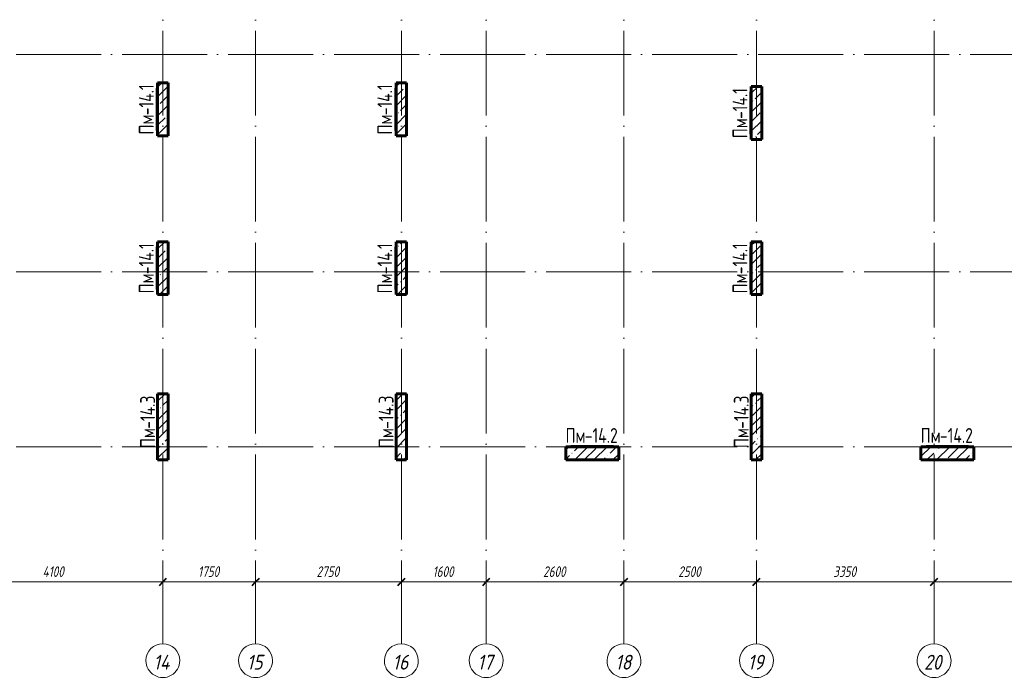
# Model space of a CAD drawing. Header units: millimetres. Extents: x 6092 to 78668, y -4371 to 43873.
# Tile 7 of 13: x 42799 to 61376, y -4371 to 8060. Entities that reach past the tile are written whole.
import ezdxf

# ---------------------------------------------------------------- set-up
doc = ezdxf.new("R2010")
doc.units = ezdxf.units.MM
doc.linetypes.add('ADSK_Линия сетки', pattern=[2000, 1600, -200, 0, -200])
for name, color, linetype, lineweight in [('A-____-____-DIMS', 211, 'Continuous', 9), ('A-____-____-DIMS-80', 211, 'Continuous', 9), ('S-COLS-____-IDEN', 171, 'Continuous', 20), ('S-COLS-____-MCUT', 52, 'Continuous', 40), ('S-COLS-____-OTLN', 52, 'Continuous', 18), ('S-GRID-____-IDEN', 1, 'Continuous', 20), ('S-GRID-____-OTLN', 1, 'Continuous', 9)]:
    doc.layers.add(name, color=color, linetype=linetype, lineweight=lineweight)
doc.styles.add('GOST Common', font='GOST_Common.ttf', dxfattribs={"width": 0.8, "height": 280})
doc.styles.add('GOST Common_I', font='GOST_Common Italic.ttf', dxfattribs={"width": 0.9, "height": 280})
doc.styles.add('GOST Common_I_1', font='GOST_Common Italic.ttf', dxfattribs={"width": 0.8, "height": 200})
doc.dimstyles.new('ADSK_Округление_5мм__Узкий_', dxfattribs={"dimscale": 304.8, "dimtxt": 0.659918, "dimasz": 0.472441, "dimexe": 0.393701, "dimexo": 0.000861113, "dimgap": 0.104987, "dimtad": 1, "dimdec": 0, "dimlfac": 304.8, "dimrnd": 5, "dimdsep": 46, "dimtxsty": 'GOST Common_I_1', "dimblk1": 'OBLIQUE', "dimblk2": 'OBLIQUE', "dimsah": 1, "dimcen": 0.09, "dimdle": 0.393701, "dimazin": 0, "dimtfac": 1, "dimtdec": 4, "dimtix": 1, "dimtmove": 0, "dimatfit": 3, "dimfxl": 1, "dimtvp": 1, "dimtfill": 1, "dimtolj": 1, "dimtzin": 0, "dimlwd": 20, "dimlwe": 20, "dimarcsym": 2})
pattern_1 = [(45, (16130.72, 8588.57), (-179.6051, 179.6051), []), (45, (16310.33, 8588.57), (-179.6051, 179.6051), [317.5, -63.5, 2.682, -60.818])]

# ---------------------------------------------------------------- blocks, each defined once
blk = doc.blocks.new('Ось сетки - Круг_Ø8 мм-6408-КЖ1_ПЭ_ВЭ14_Маркировка_Пилоны')
at = {"layer": 'S-GRID-____-IDEN'}
for start, end in [(90, 270), (270, 90)]:
    blk.add_arc((6412, 0), 320, start, end, dxfattribs=at)
blk = doc.blocks.new('DIMBLOCK14-КЖ1_ПЭ_ВЭ14_Маркировка_Пилоны')
at = {"layer": 'A-____-____-DIMS-80', "lineweight": 40}
for p, q in [((41400, -2551), (41328, -2623)), ((41400, -2551), (41472, -2479)), ((45500, -2551), (45428, -2623)), ((45500, -2551), (45572, -2479))]:
    blk.add_line(p, q, dxfattribs=at)
at = {"layer": 'A-____-____-DIMS-80', "lineweight": 20}
for p, q in [((41400, -2551), (41400, -2529)), ((41400, -2551), (45500, -2551)), ((41400, -2551), (41400, -2671)), ((45500, -2551), (45500, -2529)), ((45500, -2551), (45500, -2671))]:
    blk.add_line(p, q, dxfattribs=at)
at = {"layer": 'A-____-____-DIMS-80', "color": 0, "lineweight": 20, "insert": (43232, -2258), "char_height": 200, "width": 523.65, "attachment_point": 1, "line_spacing_factor": 1.022761, "style": 'GOST Common_I_1', "bg_fill": 3, "box_fill_scale": 1.25, "bg_fill_color": 256, "bg_fill_true_color": 13158600, "bg_fill_transparency": 0}
blk.add_mtext('4100', dxfattribs=at)
blk = doc.blocks.new('_Oblique')
at = {"color": 0, "linetype": 'ByBlock', "lineweight": -2}
blk.add_line((-0.5, -0.5), (0.5, 0.5), dxfattribs=at)
blk = doc.blocks.new('DIMBLOCK15-КЖ1_ПЭ_ВЭ14_Маркировка_Пилоны')
at = {"layer": 'A-____-____-DIMS-80', "lineweight": 40}
for p, q in [((45500, -2551), (45428, -2623)), ((45500, -2551), (45572, -2479)), ((47250, -2551), (47178, -2623)), ((47250, -2551), (47322, -2479))]:
    blk.add_line(p, q, dxfattribs=at)
at = {"layer": 'A-____-____-DIMS-80', "lineweight": 20}
for p, q in [((45500, -2551), (45500, -2529)), ((45500, -2551), (47250, -2551)), ((45500, -2551), (45500, -2671)), ((47250, -2551), (47250, -2529)), ((47250, -2551), (47250, -2671))]:
    blk.add_line(p, q, dxfattribs=at)
at = {"layer": 'A-____-____-DIMS-80', "color": 0, "lineweight": 20, "insert": (46165, -2258), "char_height": 200, "width": 503.2, "attachment_point": 1, "line_spacing_factor": 1.022761, "style": 'GOST Common_I_1', "bg_fill": 3, "box_fill_scale": 1.25, "bg_fill_color": 256, "bg_fill_true_color": 13158600, "bg_fill_transparency": 0}
blk.add_mtext('1750', dxfattribs=at)
blk = doc.blocks.new('DIMBLOCK16-КЖ1_ПЭ_ВЭ14_Маркировка_Пилоны')
at = {"layer": 'A-____-____-DIMS-80', "lineweight": 40}
for p, q in [((47250, -2551), (47178, -2623)), ((47250, -2551), (47322, -2479)), ((50000, -2551), (49928, -2623)), ((50000, -2551), (50072, -2479))]:
    blk.add_line(p, q, dxfattribs=at)
at = {"layer": 'A-____-____-DIMS-80', "lineweight": 20}
for p, q in [((47250, -2551), (47250, -2529)), ((47250, -2551), (50000, -2551)), ((47250, -2551), (47250, -2671)), ((50000, -2551), (50000, -2529)), ((50000, -2551), (50000, -2671))]:
    blk.add_line(p, q, dxfattribs=at)
at = {"layer": 'A-____-____-DIMS-80', "color": 0, "lineweight": 20, "insert": (48400, -2258), "char_height": 200, "width": 540.02, "attachment_point": 1, "line_spacing_factor": 1.022761, "style": 'GOST Common_I_1', "bg_fill": 3, "box_fill_scale": 1.25, "bg_fill_color": 256, "bg_fill_true_color": 13158600, "bg_fill_transparency": 0}
blk.add_mtext('2750', dxfattribs=at)
blk = doc.blocks.new('DIMBLOCK17-КЖ1_ПЭ_ВЭ14_Маркировка_Пилоны')
at = {"layer": 'A-____-____-DIMS-80', "lineweight": 40}
for p, q in [((50000, -2551), (49928, -2623)), ((50000, -2551), (50072, -2479)), ((51600, -2551), (51528, -2623)), ((51600, -2551), (51672, -2479))]:
    blk.add_line(p, q, dxfattribs=at)
at = {"layer": 'A-____-____-DIMS-80', "lineweight": 20}
for p, q in [((50000, -2551), (50000, -2529)), ((50000, -2551), (51600, -2551)), ((50000, -2551), (50000, -2671)), ((51600, -2551), (51600, -2529)), ((51600, -2551), (51600, -2671))]:
    blk.add_line(p, q, dxfattribs=at)
at = {"layer": 'A-____-____-DIMS-80', "color": 0, "lineweight": 20, "insert": (50590, -2258), "char_height": 200, "width": 503.2, "attachment_point": 1, "line_spacing_factor": 1.022761, "style": 'GOST Common_I_1', "bg_fill": 3, "box_fill_scale": 1.25, "bg_fill_color": 256, "bg_fill_true_color": 13158600, "bg_fill_transparency": 0}
blk.add_mtext('1600', dxfattribs=at)
blk = doc.blocks.new('DIMBLOCK18-КЖ1_ПЭ_ВЭ14_Маркировка_Пилоны')
at = {"layer": 'A-____-____-DIMS-80', "lineweight": 40}
for p, q in [((51600, -2551), (51528, -2623)), ((51600, -2551), (51672, -2479)), ((54200, -2551), (54128, -2623)), ((54200, -2551), (54272, -2479))]:
    blk.add_line(p, q, dxfattribs=at)
at = {"layer": 'A-____-____-DIMS-80', "lineweight": 20}
for p, q in [((51600, -2551), (51600, -2529)), ((51600, -2551), (54200, -2551)), ((51600, -2551), (51600, -2671)), ((54200, -2551), (54200, -2529)), ((54200, -2551), (54200, -2671))]:
    blk.add_line(p, q, dxfattribs=at)
at = {"layer": 'A-____-____-DIMS-80', "color": 0, "lineweight": 20, "insert": (52675, -2258), "char_height": 200, "width": 540.02, "attachment_point": 1, "line_spacing_factor": 1.022761, "style": 'GOST Common_I_1', "bg_fill": 3, "box_fill_scale": 1.25, "bg_fill_color": 256, "bg_fill_true_color": 13158600, "bg_fill_transparency": 0}
blk.add_mtext('2600', dxfattribs=at)
blk = doc.blocks.new('DIMBLOCK19-КЖ1_ПЭ_ВЭ14_Маркировка_Пилоны')
at = {"layer": 'A-____-____-DIMS-80', "lineweight": 40}
for p, q in [((54200, -2551), (54128, -2623)), ((54200, -2551), (54272, -2479)), ((56700, -2551), (56628, -2623)), ((56700, -2551), (56772, -2479))]:
    blk.add_line(p, q, dxfattribs=at)
at = {"layer": 'A-____-____-DIMS-80', "lineweight": 20}
for p, q in [((54200, -2551), (54200, -2529)), ((54200, -2551), (56700, -2551)), ((54200, -2551), (54200, -2671)), ((56700, -2551), (56700, -2529)), ((56700, -2551), (56700, -2671))]:
    blk.add_line(p, q, dxfattribs=at)
at = {"layer": 'A-____-____-DIMS-80', "color": 0, "lineweight": 20, "insert": (55225, -2258), "char_height": 200, "width": 540.02, "attachment_point": 1, "line_spacing_factor": 1.022761, "style": 'GOST Common_I_1', "bg_fill": 3, "box_fill_scale": 1.25, "bg_fill_color": 256, "bg_fill_true_color": 13158600, "bg_fill_transparency": 0}
blk.add_mtext('2500', dxfattribs=at)
blk = doc.blocks.new('DIMBLOCK20-КЖ1_ПЭ_ВЭ14_Маркировка_Пилоны')
at = {"layer": 'A-____-____-DIMS-80', "lineweight": 40}
for p, q in [((56700, -2551), (56628, -2623)), ((56700, -2551), (56772, -2479)), ((60050, -2551), (59978, -2623)), ((60050, -2551), (60122, -2479))]:
    blk.add_line(p, q, dxfattribs=at)
at = {"layer": 'A-____-____-DIMS-80', "lineweight": 20}
for p, q in [((56700, -2551), (56700, -2529)), ((56700, -2551), (60050, -2551)), ((56700, -2551), (56700, -2671)), ((60050, -2551), (60050, -2529)), ((60050, -2551), (60050, -2671))]:
    blk.add_line(p, q, dxfattribs=at)
at = {"layer": 'A-____-____-DIMS-80', "color": 0, "lineweight": 20, "insert": (58150, -2258), "char_height": 200, "width": 540.02, "attachment_point": 1, "line_spacing_factor": 1.022761, "style": 'GOST Common_I_1', "bg_fill": 3, "box_fill_scale": 1.25, "bg_fill_color": 256, "bg_fill_true_color": 13158600, "bg_fill_transparency": 0}
blk.add_mtext('3350', dxfattribs=at)
blk = doc.blocks.new('DIMBLOCK21-КЖ1_ПЭ_ВЭ14_Маркировка_Пилоны')
at = {"layer": 'A-____-____-DIMS-80', "lineweight": 40}
for p, q in [((60050, -2551), (59978, -2623)), ((60050, -2551), (60122, -2479)), ((63500, -2551), (63428, -2623)), ((63500, -2551), (63572, -2479))]:
    blk.add_line(p, q, dxfattribs=at)
at = {"layer": 'A-____-____-DIMS-80', "lineweight": 20}
for p, q in [((60050, -2551), (60050, -2529)), ((60050, -2551), (63500, -2551)), ((60050, -2551), (60050, -2671)), ((63500, -2551), (63500, -2529)), ((63500, -2551), (63500, -2671))]:
    blk.add_line(p, q, dxfattribs=at)
at = {"layer": 'A-____-____-DIMS-80', "color": 0, "lineweight": 20, "insert": (61541, -2258), "char_height": 200, "width": 560.47, "attachment_point": 1, "line_spacing_factor": 1.022761, "style": 'GOST Common_I_1', "bg_fill": 3, "box_fill_scale": 1.25, "bg_fill_color": 256, "bg_fill_true_color": 13158600, "bg_fill_transparency": 0}
blk.add_mtext('3450', dxfattribs=at)
blk = doc.blocks.new('ADSK_Марка_НесущаяКолонна - Марка_Полка 10 мм-207763-КЖ1_ПЭ_ВЭ14_Маркировка_Пилоны')
at = {"layer": 'S-COLS-____-IDEN'}
blk.add_line((45375, 5970), (45375, 6770), dxfattribs=at)
blk = doc.blocks.new('DIMBLOCK69-КЖ1_ПЭ_ВЭ14_Маркировка_Пилоны')
at = {"layer": 'A-____-____-DIMS-80', "lineweight": 40}
for p, q in [((41400, -2551), (41328, -2623)), ((41400, -2551), (41472, -2479)), ((45500, -2551), (45428, -2623)), ((45500, -2551), (45572, -2479))]:
    blk.add_line(p, q, dxfattribs=at)
at = {"layer": 'A-____-____-DIMS-80', "lineweight": 20}
for p, q in [((41400, -2551), (41400, -2529)), ((41400, -2551), (45500, -2551)), ((41400, -2551), (41400, -2671)), ((45500, -2551), (45500, -2529)), ((45500, -2551), (45500, -2671))]:
    blk.add_line(p, q, dxfattribs=at)
at = {"layer": 'A-____-____-DIMS-80', "color": 0, "lineweight": 20, "insert": (43232, -2258), "char_height": 200, "width": 523.65, "attachment_point": 1, "line_spacing_factor": 1.022761, "style": 'GOST Common_I_1', "bg_fill": 3, "box_fill_scale": 1.25, "bg_fill_color": 256, "bg_fill_true_color": 13158600, "bg_fill_transparency": 0}
blk.add_mtext('4100', dxfattribs=at)
blk = doc.blocks.new('DIMBLOCK70-КЖ1_ПЭ_ВЭ14_Маркировка_Пилоны')
at = {"layer": 'A-____-____-DIMS-80', "lineweight": 40}
for p, q in [((45500, -2551), (45428, -2623)), ((45500, -2551), (45572, -2479)), ((47250, -2551), (47178, -2623)), ((47250, -2551), (47322, -2479))]:
    blk.add_line(p, q, dxfattribs=at)
at = {"layer": 'A-____-____-DIMS-80', "lineweight": 20}
for p, q in [((45500, -2551), (45500, -2529)), ((45500, -2551), (47250, -2551)), ((45500, -2551), (45500, -2671)), ((47250, -2551), (47250, -2529)), ((47250, -2551), (47250, -2671))]:
    blk.add_line(p, q, dxfattribs=at)
at = {"layer": 'A-____-____-DIMS-80', "color": 0, "lineweight": 20, "insert": (46165, -2258), "char_height": 200, "width": 503.2, "attachment_point": 1, "line_spacing_factor": 1.022761, "style": 'GOST Common_I_1', "bg_fill": 3, "box_fill_scale": 1.25, "bg_fill_color": 256, "bg_fill_true_color": 13158600, "bg_fill_transparency": 0}
blk.add_mtext('1750', dxfattribs=at)
blk = doc.blocks.new('DIMBLOCK71-КЖ1_ПЭ_ВЭ14_Маркировка_Пилоны')
at = {"layer": 'A-____-____-DIMS-80', "lineweight": 40}
for p, q in [((47250, -2551), (47178, -2623)), ((47250, -2551), (47322, -2479)), ((50000, -2551), (49928, -2623)), ((50000, -2551), (50072, -2479))]:
    blk.add_line(p, q, dxfattribs=at)
at = {"layer": 'A-____-____-DIMS-80', "lineweight": 20}
for p, q in [((47250, -2551), (47250, -2529)), ((47250, -2551), (50000, -2551)), ((47250, -2551), (47250, -2671)), ((50000, -2551), (50000, -2529)), ((50000, -2551), (50000, -2671))]:
    blk.add_line(p, q, dxfattribs=at)
at = {"layer": 'A-____-____-DIMS-80', "color": 0, "lineweight": 20, "insert": (48400, -2258), "char_height": 200, "width": 540.02, "attachment_point": 1, "line_spacing_factor": 1.022761, "style": 'GOST Common_I_1', "bg_fill": 3, "box_fill_scale": 1.25, "bg_fill_color": 256, "bg_fill_true_color": 13158600, "bg_fill_transparency": 0}
blk.add_mtext('2750', dxfattribs=at)
blk = doc.blocks.new('DIMBLOCK72-КЖ1_ПЭ_ВЭ14_Маркировка_Пилоны')
at = {"layer": 'A-____-____-DIMS-80', "lineweight": 40}
for p, q in [((50000, -2551), (49928, -2623)), ((50000, -2551), (50072, -2479)), ((51600, -2551), (51528, -2623)), ((51600, -2551), (51672, -2479))]:
    blk.add_line(p, q, dxfattribs=at)
at = {"layer": 'A-____-____-DIMS-80', "lineweight": 20}
for p, q in [((50000, -2551), (50000, -2529)), ((50000, -2551), (51600, -2551)), ((50000, -2551), (50000, -2671)), ((51600, -2551), (51600, -2529)), ((51600, -2551), (51600, -2671))]:
    blk.add_line(p, q, dxfattribs=at)
at = {"layer": 'A-____-____-DIMS-80', "color": 0, "lineweight": 20, "insert": (50590, -2258), "char_height": 200, "width": 503.2, "attachment_point": 1, "line_spacing_factor": 1.022761, "style": 'GOST Common_I_1', "bg_fill": 3, "box_fill_scale": 1.25, "bg_fill_color": 256, "bg_fill_true_color": 13158600, "bg_fill_transparency": 0}
blk.add_mtext('1600', dxfattribs=at)
blk = doc.blocks.new('DIMBLOCK73-КЖ1_ПЭ_ВЭ14_Маркировка_Пилоны')
at = {"layer": 'A-____-____-DIMS-80', "lineweight": 40}
for p, q in [((51600, -2551), (51528, -2623)), ((51600, -2551), (51672, -2479)), ((54200, -2551), (54128, -2623)), ((54200, -2551), (54272, -2479))]:
    blk.add_line(p, q, dxfattribs=at)
at = {"layer": 'A-____-____-DIMS-80', "lineweight": 20}
for p, q in [((51600, -2551), (51600, -2529)), ((51600, -2551), (54200, -2551)), ((51600, -2551), (51600, -2671)), ((54200, -2551), (54200, -2529)), ((54200, -2551), (54200, -2671))]:
    blk.add_line(p, q, dxfattribs=at)
at = {"layer": 'A-____-____-DIMS-80', "color": 0, "lineweight": 20, "insert": (52675, -2258), "char_height": 200, "width": 540.02, "attachment_point": 1, "line_spacing_factor": 1.022761, "style": 'GOST Common_I_1', "bg_fill": 3, "box_fill_scale": 1.25, "bg_fill_color": 256, "bg_fill_true_color": 13158600, "bg_fill_transparency": 0}
blk.add_mtext('2600', dxfattribs=at)
blk = doc.blocks.new('DIMBLOCK74-КЖ1_ПЭ_ВЭ14_Маркировка_Пилоны')
at = {"layer": 'A-____-____-DIMS-80', "lineweight": 40}
for p, q in [((54200, -2551), (54128, -2623)), ((54200, -2551), (54272, -2479)), ((56700, -2551), (56628, -2623)), ((56700, -2551), (56772, -2479))]:
    blk.add_line(p, q, dxfattribs=at)
at = {"layer": 'A-____-____-DIMS-80', "lineweight": 20}
for p, q in [((54200, -2551), (54200, -2529)), ((54200, -2551), (56700, -2551)), ((54200, -2551), (54200, -2671)), ((56700, -2551), (56700, -2529)), ((56700, -2551), (56700, -2671))]:
    blk.add_line(p, q, dxfattribs=at)
at = {"layer": 'A-____-____-DIMS-80', "color": 0, "lineweight": 20, "insert": (55225, -2258), "char_height": 200, "width": 540.02, "attachment_point": 1, "line_spacing_factor": 1.022761, "style": 'GOST Common_I_1', "bg_fill": 3, "box_fill_scale": 1.25, "bg_fill_color": 256, "bg_fill_true_color": 13158600, "bg_fill_transparency": 0}
blk.add_mtext('2500', dxfattribs=at)
blk = doc.blocks.new('DIMBLOCK75-КЖ1_ПЭ_ВЭ14_Маркировка_Пилоны')
at = {"layer": 'A-____-____-DIMS-80', "lineweight": 40}
for p, q in [((56700, -2551), (56628, -2623)), ((56700, -2551), (56772, -2479)), ((60050, -2551), (59978, -2623)), ((60050, -2551), (60122, -2479))]:
    blk.add_line(p, q, dxfattribs=at)
at = {"layer": 'A-____-____-DIMS-80', "lineweight": 20}
for p, q in [((56700, -2551), (56700, -2529)), ((56700, -2551), (60050, -2551)), ((56700, -2551), (56700, -2671)), ((60050, -2551), (60050, -2529)), ((60050, -2551), (60050, -2671))]:
    blk.add_line(p, q, dxfattribs=at)
at = {"layer": 'A-____-____-DIMS-80', "color": 0, "lineweight": 20, "insert": (58150, -2258), "char_height": 200, "width": 540.02, "attachment_point": 1, "line_spacing_factor": 1.022761, "style": 'GOST Common_I_1', "bg_fill": 3, "box_fill_scale": 1.25, "bg_fill_color": 256, "bg_fill_true_color": 13158600, "bg_fill_transparency": 0}
blk.add_mtext('3350', dxfattribs=at)
blk = doc.blocks.new('DIMBLOCK76-КЖ1_ПЭ_ВЭ14_Маркировка_Пилоны')
at = {"layer": 'A-____-____-DIMS-80', "lineweight": 40}
for p, q in [((60050, -2551), (59978, -2623)), ((60050, -2551), (60122, -2479)), ((63500, -2551), (63428, -2623)), ((63500, -2551), (63572, -2479))]:
    blk.add_line(p, q, dxfattribs=at)
at = {"layer": 'A-____-____-DIMS-80', "lineweight": 20}
for p, q in [((60050, -2551), (60050, -2529)), ((60050, -2551), (63500, -2551)), ((60050, -2551), (60050, -2671)), ((63500, -2551), (63500, -2529)), ((63500, -2551), (63500, -2671))]:
    blk.add_line(p, q, dxfattribs=at)
at = {"layer": 'A-____-____-DIMS-80', "color": 0, "lineweight": 20, "insert": (61541, -2258), "char_height": 200, "width": 560.47, "attachment_point": 1, "line_spacing_factor": 1.022761, "style": 'GOST Common_I_1', "bg_fill": 3, "box_fill_scale": 1.25, "bg_fill_color": 256, "bg_fill_true_color": 13158600, "bg_fill_transparency": 0}
blk.add_mtext('3450', dxfattribs=at)

msp = doc.modelspace()

# ---------------------------------------------------------------- hatches: boundary and pattern name
at = {"layer": 'S-COLS-____-OTLN', "lineweight": 9}
h = msp.add_hatch(dxfattribs=at)
h.set_pattern_fill('FP_1', color=256, style=0, pattern_type=2)
h.set_pattern_definition(pattern_1)
h.paths.add_polyline_path([(45600, 5870), (45600, 6870), (45400, 6870), (45400, 5870)])
h = msp.add_hatch(dxfattribs=at)
h.set_pattern_fill('FP_1', color=256, style=0, pattern_type=2)
h.set_pattern_definition(pattern_1)
h.paths.add_polyline_path([(50100, 5870), (50100, 6870), (49900, 6870), (49900, 5870)])
h = msp.add_hatch(dxfattribs=at)
h.set_pattern_fill('FP_1', color=256, style=0, pattern_type=2)
h.set_pattern_definition(pattern_1)
h.paths.add_polyline_path([(56800, 5800), (56800, 6800), (56600, 6800), (56600, 5800)])
h = msp.add_hatch(dxfattribs=at)
h.set_pattern_fill('FP_1', color=256, style=0, pattern_type=2)
h.set_pattern_definition(pattern_1)
h.paths.add_polyline_path([(45400, 2869.9996), (45600, 2869.9996), (45600, 3869.9996), (45400, 3869.9996)])
h = msp.add_hatch(dxfattribs=at)
h.set_pattern_fill('FP_1', color=256, style=0, pattern_type=2)
h.set_pattern_definition(pattern_1)
h.paths.add_polyline_path([(49900, 2869.9996), (50100, 2869.9996), (50100, 3869.9996), (49900, 3869.9996)])
h = msp.add_hatch(dxfattribs=at)
h.set_pattern_fill('FP_1', color=256, style=0, pattern_type=2)
h.set_pattern_definition(pattern_1)
h.paths.add_polyline_path([(56600, 2869.9996), (56800, 2869.9996), (56800, 3869.9996), (56600, 3869.9996)])
h = msp.add_hatch(dxfattribs=at)
h.set_pattern_fill('FP_1', color=256, style=0, pattern_type=2)
h.set_pattern_definition(pattern_1)
h.paths.add_polyline_path([(45400, -250.0003), (45600, -250.0003), (45600, 999.9997), (45400, 999.9997)])
h = msp.add_hatch(dxfattribs=at)
h.set_pattern_fill('FP_1', color=256, style=0, pattern_type=2)
h.set_pattern_definition(pattern_1)
h.paths.add_polyline_path([(49900, -250.0003), (50100, -250.0003), (50100, 999.9997), (49900, 999.9997)])
h = msp.add_hatch(dxfattribs=at)
h.set_pattern_fill('FP_1', color=256, style=0, pattern_type=2)
h.set_pattern_definition(pattern_1)
h.paths.add_polyline_path([(56600, -250.0003), (56800, -250.0003), (56800, 999.9997), (56600, 999.9997)])
h = msp.add_hatch(dxfattribs=at)
h.set_pattern_fill('FP_1', color=256, style=0, pattern_type=2)
h.set_pattern_definition(pattern_1)
h.paths.add_polyline_path([(54099.9984, -250), (54099.9984, 0), (53099.9984, 0), (53099.9984, -250)])
h = msp.add_hatch(dxfattribs=at)
h.set_pattern_fill('FP_1', color=256, style=0, pattern_type=2)
h.set_pattern_definition(pattern_1)
h.paths.add_polyline_path([(60800.2495, -250), (60800.2495, 0), (59800.2495, 0), (59800.2495, -250)])

# ---------------------------------------------------------------- linework, layer by layer
at = {"layer": 'S-COLS-____-MCUT', "lineweight": 60}
for p, q in [((45600, 6870), (45400, 6870)), ((45400, 6870), (45400, 5870)), ((45600, 5870), (45600, 6870)), ((50100, 6870), (49900, 6870)), ((49900, 6870), (49900, 5870)), ((50100, 5870), (50100, 6870)), ((56800, 6800), (56600, 6800)), ((56600, 6800), (56600, 5800)), ((56800, 5800), (56800, 6800)), ((45400, 5870), (45600, 5870)), ((49900, 5870), (50100, 5870)), ((56600, 5800), (56800, 5800)), ((45600, 3869.9996), (45400, 3869.9996)), ((45400, 3869.9996), (45400, 2869.9996)), ((45600, 2869.9996), (45600, 3869.9996)), ((50100, 3869.9996), (49900, 3869.9996)), ((49900, 3869.9996), (49900, 2869.9996)), ((50100, 2869.9996), (50100, 3869.9996)), ((56800, 3869.9996), (56600, 3869.9996)), ((56600, 3869.9996), (56600, 2869.9996)), ((56800, 2869.9996), (56800, 3869.9996)), ((45400, 2869.9996), (45600, 2869.9996)), ((49900, 2869.9996), (50100, 2869.9996)), ((56600, 2869.9996), (56800, 2869.9996)), ((45600, 999.9997), (45400, 999.9997)), ((45400, 999.9997), (45400, -250.0003)), ((45600, -250.0003), (45600, 999.9997)), ((50100, 999.9997), (49900, 999.9997)), ((49900, 999.9997), (49900, -250.0003)), ((50100, -250.0003), (50100, 999.9997)), ((56800, 999.9997), (56600, 999.9997)), ((56600, 999.9997), (56600, -250.0003)), ((56800, -250.0003), (56800, 999.9997)), ((54099.9984, 0), (53099.9984, 0)), ((53099.9984, 0), (53099.9984, -250)), ((54099.9984, -250), (54099.9984, 0)), ((60800.2495, 0), (59800.2495, 0)), ((59800.2495, 0), (59800.2495, -250)), ((60800.2495, -250), (60800.2495, 0)), ((45400, -250.0003), (45600, -250.0003)), ((49900, -250.0003), (50100, -250.0003)), ((53099.9984, -250), (54099.9984, -250)), ((56600, -250.0003), (56800, -250.0003)), ((59800.2495, -250), (60800.2495, -250))]:
    msp.add_line(p, q, dxfattribs=at)
at = {"layer": 'S-GRID-____-OTLN', "linetype": 'ADSK_Линия сетки'}
for p, q in [((45500, 19851.1002), (45500, -3717.186)), ((47250, 19851.1002), (47250, -3717.186)), ((50000, 19851.1002), (50000, -3717.186)), ((51600, 19851.1002), (51600, -3717.186)), ((54200, 19851.1002), (54200, -3717.186)), ((56700, 19851.1002), (56700, -3717.186)), ((60050, 19851.1002), (60050, -3717.186)), ((6731.5249, 7400), (72652.3528, 7400)), ((6731.5249, 3300), (72652.3528, 3300)), ((6731.5249, 0), (72652.3528, 0))]:
    msp.add_line(p, q, dxfattribs=at)

# ---------------------------------------------------------------- block references
at = {"layer": 'S-COLS-____-IDEN'}
for p in [(0, 0), (4500, 0), (11200, -70), (0, -3000.0004), (4500, -3000.0004), (11200, -3000.0004), (25, -5895.0004), (4525, -5895.0004), (11225, -5895.0004)]:
    msp.add_blockref('ADSK_Марка_НесущаяКолонна - Марка_Полка 10 мм-207763-КЖ1_ПЭ_ВЭ14_Маркировка_Пилоны', p, dxfattribs=at)
at = {"layer": 'S-COLS-____-IDEN', "rotation": 270.0000000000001}
for p in [(47229.9984, 45400.0008), (53930.2495, 45400.0008)]:
    msp.add_blockref('ADSK_Марка_НесущаяКолонна - Марка_Полка 10 мм-207763-КЖ1_ПЭ_ВЭ14_Маркировка_Пилоны', p, dxfattribs=at)
at = {"layer": 'S-GRID-____-IDEN', "rotation": 269.9999999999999}
for p in [(45500, 2374.3389), (47250, 2374.3389), (50000, 2374.3389), (51600, 2374.3389), (54200, 2374.3389), (56700, 2374.3389), (60050, 2374.3389)]:
    msp.add_blockref('Ось сетки - Круг_Ø8 мм-6408-КЖ1_ПЭ_ВЭ14_Маркировка_Пилоны', p, dxfattribs=at)

# ---------------------------------------------------------------- texts
at = {"layer": 'S-COLS-____-IDEN', "lineweight": 9, "char_height": 280, "attachment_point": 1, "rotation": 90, "style": 'GOST Common'}
for s, insert, width in [('-14.1', (45048.0034, 6256.3508), 764.4892), ('-14.1', (49548.0034, 6256.3508), 764.4892), ('-14.1', (56248.0034, 6186.3508), 764.4892), ('Пм', (45048.0034, 5892.2842), 441.2488), ('Пм', (49548.0034, 5892.2842), 441.2488), ('Пм', (56248.0034, 5822.2841), 441.2488), ('-14.1', (45048.0034, 3256.3504), 764.4892), ('-14.1', (49548.0034, 3256.3504), 764.4892), ('-14.1', (56248.0034, 3256.3504), 764.4892), ('Пм', (45048.0034, 2892.2838), 441.2488), ('Пм', (49548.0034, 2892.2838), 441.2488), ('Пм', (56248.0034, 2892.2837), 441.2488), ('-14.3', (45073.0034, 337.9905), 820.928), ('-14.3', (49573.0034, 337.9905), 820.928), ('-14.3', (56273.0034, 337.9905), 820.928), ('Пм', (45073.0034, -26.0762), 441.2488), ('Пм', (49573.0034, -26.0762), 441.2488), ('Пм', (56273.0034, -26.0762), 441.2488)]:
    msp.add_mtext(s, dxfattribs=dict(at, insert=insert, width=width))
at = {"layer": 'S-COLS-____-IDEN', "lineweight": 9, "char_height": 280, "attachment_point": 1, "style": 'GOST Common'}
for s, insert, width in [('Пм', (53097.0026, 351.9974), 441.2488), ('-14.2', (53461.0693, 351.9974), 826.0588), ('Пм', (59797.2537, 351.9974), 441.2488), ('-14.2', (60161.3203, 351.9974), 826.0588)]:
    msp.add_mtext(s, dxfattribs=dict(at, insert=insert, width=width))
at = {"layer": 'S-GRID-____-IDEN', "lineweight": 9, "char_height": 280, "attachment_point": 1, "style": 'GOST Common_I'}
for s, insert, width in [('14', (45324.2645, -3927.3627), 415.5948), ('15', (47086.1445, -3927.3627), 386.73405), ('16', (49836.1445, -3927.3627), 386.73405), ('17', (51436.1445, -3927.3627), 386.73405), ('18', (54036.1445, -3927.3627), 386.73405), ('19', (56536.1445, -3927.3627), 386.73405), ('20', (59862.3845, -3927.3627), 444.45555)]:
    msp.add_mtext(s, dxfattribs=dict(at, insert=insert, width=width))

# ---------------------------------------------------------------- next in the draw order: dimensions: what is measured, and where the dimension line sits
at = {"layer": 'A-____-____-DIMS', "lineweight": 20}
dim = msp.add_linear_dim(base=(45500, -2551.0416), p1=(41400, -2449.2182), p2=(45500, -2449.2182), dimstyle='ADSK_Округление_5мм__Узкий_', override={"dimpost": '<>', "dimfxl": 4100}, dxfattribs=at)
dim.commit()
dim.dimension.update_dxf_attribs({"geometry": 'DIMBLOCK14-КЖ1_ПЭ_ВЭ14_Маркировка_Пилоны', "text_midpoint": (43450, -2419.0416)})

# ---------------------------------------------------------------- next in the draw order: dimensions: what is measured, and where the dimension line sits
dim = msp.add_linear_dim(base=(47250, -2551.0416), p1=(45500, -2449.2182), p2=(47250, -2449.2182), dimstyle='ADSK_Округление_5мм__Узкий_', override={"dimpost": '<>', "dimfxl": 1750}, dxfattribs=at)
dim.commit()
dim.dimension.update_dxf_attribs({"geometry": 'DIMBLOCK15-КЖ1_ПЭ_ВЭ14_Маркировка_Пилоны', "text_midpoint": (46375, -2419.0416)})

# ---------------------------------------------------------------- next in the draw order: dimensions: what is measured, and where the dimension line sits
for base, p1, p2, override, picture, middle in [((45500, -2551.0416), (41400, -2449.2182), (45500, -2449.2182), {"dimpost": '<>', "dimfxl": 4100}, 'DIMBLOCK69-КЖ1_ПЭ_ВЭ14_Маркировка_Пилоны', (43450, -2419.0416)), ((50000, -2551.0416), (47250, -2449.2182), (50000, -2449.2182), {"dimpost": '<>', "dimfxl": 2750}, 'DIMBLOCK16-КЖ1_ПЭ_ВЭ14_Маркировка_Пилоны', (48625, -2419.0416))]:
    dim = msp.add_linear_dim(base=base, p1=p1, p2=p2, dimstyle='ADSK_Округление_5мм__Узкий_', override=override, dxfattribs=at)
    dim.commit()
    dim.dimension.update_dxf_attribs({"geometry": picture, "text_midpoint": middle})

# ---------------------------------------------------------------- next in the draw order: dimensions: what is measured, and where the dimension line sits
for base, p1, p2, override, picture, middle in [((47250, -2551.0416), (45500, -2449.2182), (47250, -2449.2182), {"dimpost": '<>', "dimfxl": 1750}, 'DIMBLOCK70-КЖ1_ПЭ_ВЭ14_Маркировка_Пилоны', (46375, -2419.0416)), ((51600, -2551.0416), (50000, -2449.2182), (51600, -2449.2182), {"dimpost": '<>', "dimfxl": 1600}, 'DIMBLOCK17-КЖ1_ПЭ_ВЭ14_Маркировка_Пилоны', (50800, -2417.7537))]:
    dim = msp.add_linear_dim(base=base, p1=p1, p2=p2, dimstyle='ADSK_Округление_5мм__Узкий_', override=override, dxfattribs=at)
    dim.commit()
    dim.dimension.update_dxf_attribs({"geometry": picture, "text_midpoint": middle})

# ---------------------------------------------------------------- next in the draw order: dimensions: what is measured, and where the dimension line sits
for base, p1, p2, override, picture, middle in [((50000, -2551.0416), (47250, -2449.2182), (50000, -2449.2182), {"dimpost": '<>', "dimfxl": 2750}, 'DIMBLOCK71-КЖ1_ПЭ_ВЭ14_Маркировка_Пилоны', (48625, -2419.0416)), ((54200, -2551.0416), (51600, -2449.2182), (54200, -2449.2182), {"dimpost": '<>', "dimfxl": 2600}, 'DIMBLOCK18-КЖ1_ПЭ_ВЭ14_Маркировка_Пилоны', (52900, -2417.7537))]:
    dim = msp.add_linear_dim(base=base, p1=p1, p2=p2, dimstyle='ADSK_Округление_5мм__Узкий_', override=override, dxfattribs=at)
    dim.commit()
    dim.dimension.update_dxf_attribs({"geometry": picture, "text_midpoint": middle})

# ---------------------------------------------------------------- next in the draw order: dimensions: what is measured, and where the dimension line sits
for base, p1, p2, override, picture, middle in [((51600, -2551.0416), (50000, -2449.2182), (51600, -2449.2182), {"dimpost": '<>', "dimfxl": 1600}, 'DIMBLOCK72-КЖ1_ПЭ_ВЭ14_Маркировка_Пилоны', (50800, -2417.7537)), ((56700, -2551.0416), (54200, -2449.2182), (56700, -2449.2182), {"dimpost": '<>', "dimfxl": 2500}, 'DIMBLOCK19-КЖ1_ПЭ_ВЭ14_Маркировка_Пилоны', (55450, -2417.7537))]:
    dim = msp.add_linear_dim(base=base, p1=p1, p2=p2, dimstyle='ADSK_Округление_5мм__Узкий_', override=override, dxfattribs=at)
    dim.commit()
    dim.dimension.update_dxf_attribs({"geometry": picture, "text_midpoint": middle})

# ---------------------------------------------------------------- next in the draw order: dimensions: what is measured, and where the dimension line sits
for base, p1, p2, override, picture, middle in [((54200, -2551.0416), (51600, -2449.2182), (54200, -2449.2182), {"dimpost": '<>', "dimfxl": 2600}, 'DIMBLOCK73-КЖ1_ПЭ_ВЭ14_Маркировка_Пилоны', (52900, -2417.7537)), ((60050, -2551.0416), (56700, -2449.2182), (60050, -2449.2182), {"dimpost": '<>', "dimfxl": 3350}, 'DIMBLOCK20-КЖ1_ПЭ_ВЭ14_Маркировка_Пилоны', (58375, -2419.0416))]:
    dim = msp.add_linear_dim(base=base, p1=p1, p2=p2, dimstyle='ADSK_Округление_5мм__Узкий_', override=override, dxfattribs=at)
    dim.commit()
    dim.dimension.update_dxf_attribs({"geometry": picture, "text_midpoint": middle})

# ---------------------------------------------------------------- next in the draw order: dimensions: what is measured, and where the dimension line sits
for base, p1, p2, override, picture, middle in [((56700, -2551.0416), (54200, -2449.2182), (56700, -2449.2182), {"dimpost": '<>', "dimfxl": 2500}, 'DIMBLOCK74-КЖ1_ПЭ_ВЭ14_Маркировка_Пилоны', (55450, -2417.7537)), ((63500, -2551.0416), (60050, -2449.2182), (63500, -2449.2182), {"dimpost": '<>', "dimfxl": 3450}, 'DIMBLOCK21-КЖ1_ПЭ_ВЭ14_Маркировка_Пилоны', (61775, -2419.0416))]:
    dim = msp.add_linear_dim(base=base, p1=p1, p2=p2, dimstyle='ADSK_Округление_5мм__Узкий_', override=override, dxfattribs=at)
    dim.commit()
    dim.dimension.update_dxf_attribs({"geometry": picture, "text_midpoint": middle})

# ---------------------------------------------------------------- next in the draw order: dimensions: what is measured, and where the dimension line sits
dim = msp.add_linear_dim(base=(60050, -2551.0416), p1=(56700, -2449.2182), p2=(60050, -2449.2182), dimstyle='ADSK_Округление_5мм__Узкий_', override={"dimpost": '<>', "dimfxl": 3350}, dxfattribs=at)
dim.commit()
dim.dimension.update_dxf_attribs({"geometry": 'DIMBLOCK75-КЖ1_ПЭ_ВЭ14_Маркировка_Пилоны', "text_midpoint": (58375, -2419.0416)})

# ---------------------------------------------------------------- next in the draw order: dimensions: what is measured, and where the dimension line sits
dim = msp.add_linear_dim(base=(63500, -2551.0416), p1=(60050, -2449.2182), p2=(63500, -2449.2182), dimstyle='ADSK_Округление_5мм__Узкий_', override={"dimpost": '<>', "dimfxl": 3450}, dxfattribs=at)
dim.commit()
dim.dimension.update_dxf_attribs({"geometry": 'DIMBLOCK76-КЖ1_ПЭ_ВЭ14_Маркировка_Пилоны', "text_midpoint": (61775, -2419.0416)})

doc.saveas('drawing.dxf')
